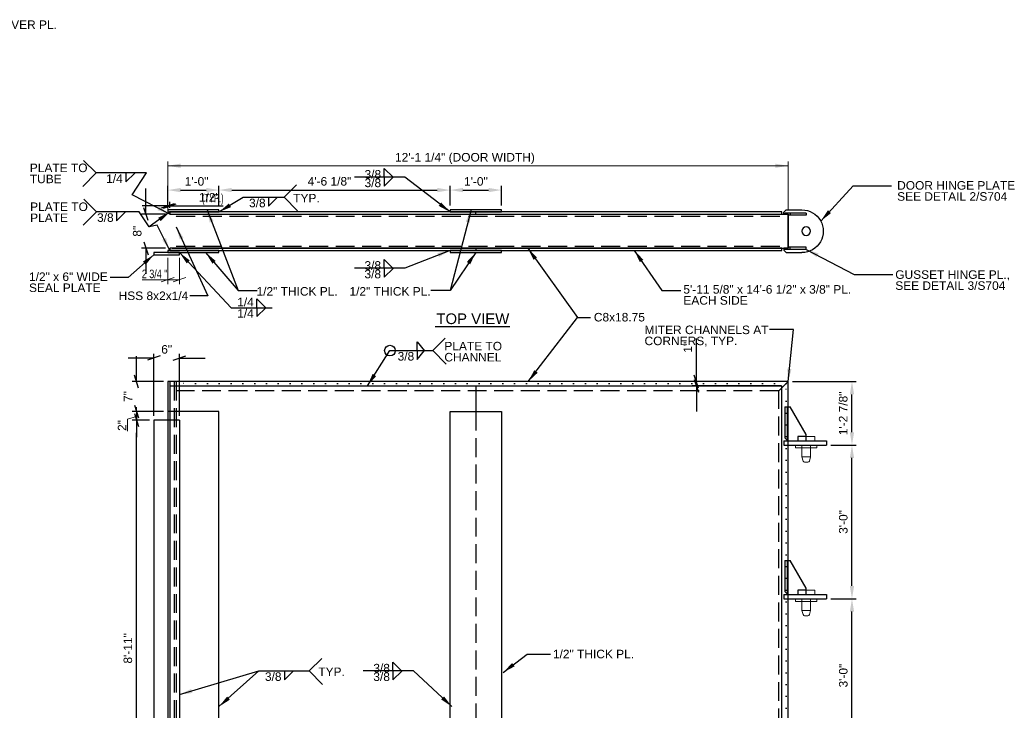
# Model space of a CAD drawing. Header units: inches. Extents: x 550 to 1010, y -290 to 19.
# Tile 5 of 5: x 737 to 968, y -145 to 16. Entities that reach past the tile are written whole.
import ezdxf
from ezdxf.enums import TextEntityAlignment as Align

# ---------------------------------------------------------------- set-up
doc = ezdxf.new("R2010")
doc.units = ezdxf.units.IN
doc.header["$LTSCALE"] = 10
doc.header["$MEASUREMENT"] = 0
doc.linetypes.add('DGN Style 1', pattern=[0.267013, 0.000444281, -0.266568])
doc.linetypes.add('DGN Style 3', pattern=[0.621993, 0.444281, -0.177712])
for name, color, linetype, lineweight in [('G-ANNO-DIM', 1, 'Continuous', 0), ('G-ANNO-TEXT', 7, 'Continuous', 30), ('S-FSTN-MISC', 12, 'Continuous', 13), ('S-STIF-TRAN', 3, 'Continuous', 30), ('S-WALL-SHEA', 98, 'Continuous', 30)]:
    doc.layers.add(name, color=color, linetype=linetype, lineweight=lineweight)
doc.styles.add("1 1 2 1'-0", font='arial.ttf', dxfattribs={"height": 1})
doc.styles.add("3 4 1'-0", font='arial.ttf', dxfattribs={"height": 2})
doc.dimstyles.new("3 4 1'-0", dxfattribs={"dimtxt": 2, "dimasz": 3, "dimexe": 1, "dimexo": 1, "dimgap": 1, "dimtad": 1, "dimdec": 4, "dimzin": 15, "dimdsep": 46, "dimlunit": 4, "dimtxsty": "3 4 1'-0", "dimblk": '_Oblique_0.3', "dimcen": 0.09, "dimadec": 4, "dimazin": 3, "dimtfac": 1, "dimtdec": 4, "dimtofl": 0, "dimtmove": 0, "dimatfit": 3, "dimfxl": 1, "dimfrac": 2, "dimtolj": 1, "dimtzin": 15, "dimarcsym": 0})

# ---------------------------------------------------------------- blocks, each defined once
blk = doc.blocks.new('*D6')
at = {"layer": 'Defpoints', "color": 0, "lineweight": 0, "transparency": 16777216}
for p in [(783.97, -23.57), (771.97, -28.21), (783.97, -28.21)]:
    blk.add_point(p, dxfattribs=at)
at = {"layer": 'G-ANNO-DIM', "color": 0, "lineweight": -2, "transparency": 16777216}
for p, q in [((771.97, -27.21), (771.97, -22.57)), ((783.97, -27.21), (783.97, -22.57)), ((774.97, -23.57), (780.97, -23.57))]:
    blk.add_line(p, q, dxfattribs=at)
at = {"layer": 'G-ANNO-DIM', "color": 0, "lineweight": 0, "transparency": 16777216}
for points in [[(774.97, -23.07), (774.97, -24.07), (771.97, -23.57)], [(780.97, -23.07), (780.97, -24.07), (783.97, -23.57)]]:
    blk.add_solid(points, dxfattribs=at)
at = {"layer": 'G-ANNO-DIM', "color": 0, "transparency": 16777216, "insert": (778.73, -21.55), "char_height": 2, "attachment_point": 5, "style": "3 4 1'-0"}
blk.add_mtext('\\A1;1\'-0"', dxfattribs=at)
blk = doc.blocks.new('*D8')
at = {"layer": 'Defpoints', "color": 0, "lineweight": 0, "transparency": 16777216}
for p in [(838.08, -23.57), (783.97, -28.21), (838.08, -28.21)]:
    blk.add_point(p, dxfattribs=at)
at = {"layer": 'G-ANNO-DIM', "color": 0, "lineweight": -2, "transparency": 16777216}
for p, q in [((783.97, -27.21), (783.97, -22.57)), ((838.08, -27.21), (838.08, -22.57)), ((786.97, -23.57), (835.08, -23.57))]:
    blk.add_line(p, q, dxfattribs=at)
at = {"layer": 'G-ANNO-DIM', "color": 0, "lineweight": 0, "transparency": 16777216}
for points in [[(786.97, -23.07), (786.97, -24.07), (783.97, -23.57)], [(835.08, -23.07), (835.08, -24.07), (838.08, -23.57)]]:
    blk.add_solid(points, dxfattribs=at)
at = {"layer": 'G-ANNO-DIM', "color": 0, "transparency": 16777216, "insert": (809.84, -21.53), "char_height": 2, "attachment_point": 5, "style": "3 4 1'-0"}
blk.add_mtext('\\A1;4\'-6 1/8"', dxfattribs=at)
blk = doc.blocks.new('*D7')
at = {"layer": 'Defpoints', "color": 0, "lineweight": 0, "transparency": 16777216}
for p in [(850.08, -23.57), (838.08, -28.21), (850.08, -28.21)]:
    blk.add_point(p, dxfattribs=at)
at = {"layer": 'G-ANNO-DIM', "color": 0, "lineweight": -2, "transparency": 16777216}
for p, q in [((838.08, -27.21), (838.08, -22.57)), ((850.08, -27.21), (850.08, -22.57)), ((841.08, -23.57), (847.08, -23.57))]:
    blk.add_line(p, q, dxfattribs=at)
at = {"layer": 'G-ANNO-DIM', "color": 0, "lineweight": 0, "transparency": 16777216}
for points in [[(841.08, -23.07), (841.08, -24.07), (838.08, -23.57)], [(847.08, -23.07), (847.08, -24.07), (850.08, -23.57)]]:
    blk.add_solid(points, dxfattribs=at)
at = {"layer": 'G-ANNO-DIM', "color": 0, "transparency": 16777216, "insert": (844.12, -21.55), "char_height": 2, "attachment_point": 5, "style": "3 4 1'-0"}
blk.add_mtext('\\A1;1\'-0"', dxfattribs=at)
blk = doc.blocks.new('_Oblique_0.3')
at = {"color": 0, "linetype": 'ByBlock', "lineweight": -2}
for p, q in [((0, 0), (-1, 0)), ((0.5, 0.167), (-0.5, -0.167))]:
    blk.add_line(p, q, dxfattribs=at)
blk = doc.blocks.new('*D16')
at = {"layer": 'Defpoints', "color": 0, "lineweight": 0, "transparency": 16777216}
for p in [(774.72, -62.93), (768.72, -77.45), (774.72, -77.45)]:
    blk.add_point(p, dxfattribs=at)
at = {"layer": 'G-ANNO-DIM', "color": 0, "lineweight": -2, "transparency": 16777216}
for p, q in [((768.72, -76.45), (768.72, -61.93)), ((774.72, -76.45), (774.72, -61.93)), ((765.72, -62.93), (762.72, -62.93)), ((777.72, -62.93), (780.72, -62.93))]:
    blk.add_line(p, q, dxfattribs=at)
at = {"layer": 'G-ANNO-DIM', "color": 0, "lineweight": -2, "transparency": 16777216, "xscale": 3, "yscale": 3, "zscale": 3}
blk.add_blockref('_Oblique_0.3', (768.72, -62.93), dxfattribs=at)
at = {"layer": 'G-ANNO-DIM', "color": 0, "lineweight": -2, "transparency": 16777216, "xscale": 3, "yscale": 3, "zscale": 3, "rotation": 180}
blk.add_blockref('_Oblique_0.3', (774.72, -62.93), dxfattribs=at)
at = {"layer": 'G-ANNO-DIM', "color": 0, "transparency": 16777216, "insert": (771.72, -60.9), "char_height": 2, "attachment_point": 5, "style": "3 4 1'-0"}
blk.add_mtext('\\A1;6"', dxfattribs=at)
blk = doc.blocks.new('all_around')
at = {"layer": 'G-ANNO-TEXT'}
blk.add_circle((0, 0), 0.0625, dxfattribs=at)
blk = doc.blocks.new('*D31')
at = {"layer": 'Defpoints', "color": 0, "lineweight": 0, "transparency": 16777216}
for p in [(766.85, -29.21), (772.47, -29.21), (772.47, -37.21)]:
    blk.add_point(p, dxfattribs=at)
at = {"layer": 'G-ANNO-DIM', "color": 0, "lineweight": -2, "transparency": 16777216}
for p, q in [((766.85, -26.21), (766.85, -23.21)), ((771.47, -29.21), (765.85, -29.21)), ((771.47, -37.21), (765.85, -37.21)), ((766.85, -40.21), (766.85, -43.21))]:
    blk.add_line(p, q, dxfattribs=at)
at = {"layer": 'G-ANNO-DIM', "color": 0, "lineweight": -2, "transparency": 16777216, "xscale": 3, "yscale": 3, "zscale": 3}
for p, rotation in [((766.85, -29.21), 270), ((766.85, -37.21), 90)]:
    blk.add_blockref('_Oblique_0.3', p, dxfattribs=dict(at, rotation=rotation))
at = {"layer": 'G-ANNO-DIM', "color": 0, "transparency": 16777216, "insert": (764.83, -33.21), "char_height": 2, "attachment_point": 5, "rotation": 90, "style": "3 4 1'-0"}
blk.add_mtext('\\A1;8"', dxfattribs=at)
blk = doc.blocks.new('*D35')
at = {"layer": 'Defpoints', "color": 0, "lineweight": 0, "transparency": 16777216}
for p in [(926.22, -119.33), (932.17, -119.33), (926.22, -155.33)]:
    blk.add_point(p, dxfattribs=at)
at = {"layer": 'G-ANNO-DIM', "color": 0, "lineweight": -2, "transparency": 16777216}
for p, q in [((927.22, -119.33), (933.17, -119.33)), ((932.17, -152.33), (932.17, -122.33)), ((927.22, -155.33), (933.17, -155.33))]:
    blk.add_line(p, q, dxfattribs=at)
at = {"layer": 'G-ANNO-DIM', "color": 0, "lineweight": 0, "transparency": 16777216}
for points in [[(931.67, -122.33), (932.67, -122.33), (932.17, -119.33)], [(931.67, -152.33), (932.67, -152.33), (932.17, -155.33)]]:
    blk.add_solid(points, dxfattribs=at)
at = {"layer": 'G-ANNO-DIM', "color": 0, "transparency": 16777216, "insert": (930.15, -137.33), "char_height": 2, "attachment_point": 5, "rotation": 90, "style": "3 4 1'-0"}
blk.add_mtext('\\A1;3\'-0"', dxfattribs=at)
blk = doc.blocks.new('*D36')
at = {"layer": 'Defpoints', "color": 0, "lineweight": 0, "transparency": 16777216}
for p in [(926.22, -83.33), (932.17, -83.33), (926.22, -119.33)]:
    blk.add_point(p, dxfattribs=at)
at = {"layer": 'G-ANNO-DIM', "color": 0, "lineweight": -2, "transparency": 16777216}
for p, q in [((927.22, -83.33), (933.17, -83.33)), ((932.17, -116.33), (932.17, -86.33)), ((927.22, -119.33), (933.17, -119.33))]:
    blk.add_line(p, q, dxfattribs=at)
at = {"layer": 'G-ANNO-DIM', "color": 0, "lineweight": 0, "transparency": 16777216}
for points in [[(931.67, -86.33), (932.67, -86.33), (932.17, -83.33)], [(931.67, -116.33), (932.67, -116.33), (932.17, -119.33)]]:
    blk.add_solid(points, dxfattribs=at)
at = {"layer": 'G-ANNO-DIM', "color": 0, "transparency": 16777216, "insert": (930.15, -101.33), "char_height": 2, "attachment_point": 5, "rotation": 90, "style": "3 4 1'-0"}
blk.add_mtext('\\A1;3\'-0"', dxfattribs=at)
blk = doc.blocks.new('*D37')
at = {"layer": 'Defpoints', "color": 0, "lineweight": 0, "transparency": 16777216}
for p in [(917.22, -68.45), (932.17, -68.45), (926.22, -83.33)]:
    blk.add_point(p, dxfattribs=at)
at = {"layer": 'G-ANNO-DIM', "color": 0, "lineweight": -2, "transparency": 16777216}
for p, q in [((918.22, -68.45), (933.17, -68.45)), ((932.17, -80.33), (932.17, -71.45)), ((927.22, -83.33), (933.17, -83.33))]:
    blk.add_line(p, q, dxfattribs=at)
at = {"layer": 'G-ANNO-DIM', "color": 0, "lineweight": 0, "transparency": 16777216}
for points in [[(931.67, -71.45), (932.67, -71.45), (932.17, -68.45)], [(931.67, -80.33), (932.67, -80.33), (932.17, -83.33)]]:
    blk.add_solid(points, dxfattribs=at)
at = {"layer": 'G-ANNO-DIM', "color": 0, "transparency": 16777216, "insert": (930.13, -75.89), "char_height": 2, "attachment_point": 5, "rotation": 90, "style": "3 4 1'-0"}
blk.add_mtext('\\A1;1\'-2 7/8"', dxfattribs=at)
blk = doc.blocks.new('*U38')
at = {"layer": 'G-ANNO-TEXT'}
for p, q in [((4.09, 5), (0.38, 5)), ((4.09, 5), (4.63, 4.47)), ((4.63, 4), (3.63, 4)), ((4.63, 4), (4.63, 4.47)), ((4.09, -5), (4.63, -4.47)), ((4.63, -4), (4.63, -4.47)), ((4.09, -5), (0.38, -5))]:
    blk.add_line(p, q, dxfattribs=at)
at = {"layer": 'G-ANNO-TEXT', "flags": 128}
blk.add_lwpolyline([(3.63, 4), (3.63, -4), (4.63, -4)], dxfattribs=at)
at = {"layer": 'G-ANNO-TEXT'}
blk.add_circle((-0.62, 0), 1, dxfattribs=at)
blk.add_arc((0.38, 0), 5, 89.9996, 270.0004, dxfattribs=at)
blk = doc.blocks.new('*D39')
at = {"layer": 'Defpoints', "color": 0, "lineweight": 0, "transparency": 16777216}
for p in [(764.66, -68.45), (771.97, -68.45), (771.97, -75.45)]:
    blk.add_point(p, dxfattribs=at)
at = {"layer": 'G-ANNO-DIM', "color": 0, "lineweight": -2, "transparency": 16777216}
for p, q in [((764.66, -65.45), (764.66, -62.45)), ((770.97, -68.45), (763.66, -68.45)), ((770.97, -75.45), (763.66, -75.45)), ((764.66, -78.45), (764.66, -81.45))]:
    blk.add_line(p, q, dxfattribs=at)
at = {"layer": 'G-ANNO-DIM', "color": 0, "lineweight": -2, "transparency": 16777216, "xscale": 3, "yscale": 3, "zscale": 3}
for p, rotation in [((764.66, -68.45), 270), ((764.66, -75.45), 90)]:
    blk.add_blockref('_Oblique_0.3', p, dxfattribs=dict(at, rotation=rotation))
at = {"layer": 'G-ANNO-DIM', "color": 0, "transparency": 16777216, "insert": (762.66, -71.95), "char_height": 2, "attachment_point": 5, "rotation": 90, "style": "3 4 1'-0"}
blk.add_mtext('\\A1;7"', dxfattribs=at)
blk = doc.blocks.new('*D47')
at = {"layer": 'Defpoints', "color": 0, "lineweight": 0, "transparency": 16777216}
for p in [(895.74, -68.45), (918.22, -68.45), (916.7, -69.43)]:
    blk.add_point(p, dxfattribs=at)
at = {"layer": 'G-ANNO-DIM', "color": 0, "lineweight": -2, "transparency": 16777216}
for p, q in [((895.74, -65.45), (895.74, -58.34)), ((917.22, -68.45), (894.74, -68.45)), ((915.7, -69.43), (894.74, -69.43)), ((895.74, -72.43), (895.74, -75.43))]:
    blk.add_line(p, q, dxfattribs=at)
at = {"layer": 'G-ANNO-DIM', "color": 0, "lineweight": -2, "transparency": 16777216, "xscale": 3, "yscale": 3, "zscale": 3}
for p, rotation in [((895.74, -68.45), 270), ((895.74, -69.43), 90)]:
    blk.add_blockref('_Oblique_0.3', p, dxfattribs=dict(at, rotation=rotation))
at = {"layer": 'G-ANNO-DIM', "color": 0, "transparency": 16777216, "insert": (893.73, -60.4), "char_height": 2, "attachment_point": 5, "rotation": 90, "style": "3 4 1'-0"}
blk.add_mtext('\\A1;1"', dxfattribs=at)
blk = doc.blocks.new('*D50')
at = {"layer": 'Defpoints', "color": 0, "lineweight": 0, "transparency": 16777216}
for p in [(772.47, -27.3), (771.97, -28.71), (772.47, -28.71, 0)]:
    blk.add_point(p, dxfattribs=at)
at = {"layer": 'G-ANNO-DIM', "color": 0, "lineweight": -2, "transparency": 16777216}
for p, q in [((768.97, -27.3), (765.97, -27.3)), ((771.97, -27.71), (771.97, -26.3)), ((772.47, -27.71), (772.47, -26.3)), ((775.47, -27.3), (784.91, -27.3))]:
    blk.add_line(p, q, dxfattribs=at)
at = {"layer": 'G-ANNO-DIM', "color": 0, "lineweight": -2, "transparency": 16777216, "xscale": 3, "yscale": 3, "zscale": 3}
blk.add_blockref('_Oblique_0.3', (771.97, -27.3), dxfattribs=at)
at = {"layer": 'G-ANNO-DIM', "color": 0, "lineweight": -2, "transparency": 16777216, "xscale": 3, "yscale": 3, "zscale": 3, "rotation": 180}
blk.add_blockref('_Oblique_0.3', (772.47, -27.3), dxfattribs=at)
at = {"layer": 'G-ANNO-DIM', "color": 0, "transparency": 16777216, "insert": (781.69, -25.27), "char_height": 2, "attachment_point": 5, "style": "3 4 1'-0"}
blk.add_mtext('\\A1;1/2"', dxfattribs=at)
blk = doc.blocks.new('*D53')
at = {"layer": 'Defpoints', "color": 0, "lineweight": 0, "transparency": 16777216}
for p in [(764.66, -77.45), (768.72, -77.45), (768.72, -184.45)]:
    blk.add_point(p, dxfattribs=at)
at = {"layer": 'G-ANNO-DIM', "color": 0, "lineweight": -2, "transparency": 16777216}
for p, q in [((767.72, -77.45), (763.66, -77.45)), ((764.66, -181.45), (764.66, -80.45)), ((767.72, -184.45), (763.66, -184.45))]:
    blk.add_line(p, q, dxfattribs=at)
at = {"layer": 'G-ANNO-DIM', "color": 0, "lineweight": -2, "transparency": 16777216, "xscale": 3, "yscale": 3, "zscale": 3}
for p, rotation in [((764.66, -77.45), 90), ((764.66, -184.45), 270)]:
    blk.add_blockref('_Oblique_0.3', p, dxfattribs=dict(at, rotation=rotation))
at = {"layer": 'G-ANNO-DIM', "color": 0, "transparency": 16777216, "insert": (762.64, -130.95), "char_height": 2, "attachment_point": 5, "rotation": 90, "style": "3 4 1'-0"}
blk.add_mtext('\\A1;8\'-11"', dxfattribs=at)

msp = doc.modelspace()

# ---------------------------------------------------------------- linework, layer by layer
at = {"layer": 'G-ANNO-DIM'}
for p, q in [((771.96949, -28.70536), (771.96949, -16.88032)), ((917.21901, -17.88032), (771.96949, -17.88032)), ((917.21901, -28.20508), (917.21901, -16.88032)), ((771.96901, -45.57881), (771.96901, -39.41897)), ((774.71901, -45.57881), (774.71901, -39.41897)), ((771.96901, -44.58834), (765.99841, -44.58834)), ((770.46901, -45.08834), (773.46901, -44.08834)), ((774.71901, -44.58834), (771.96901, -44.58834)), ((776.21901, -44.08834), (773.21901, -45.08834)), ((764.66471, -75.4527), (764.66471, -74.4527)), ((764.66471, -75.4527), (764.66471, -77.4527))]:
    msp.add_line(p, q, dxfattribs=at)
at = {"layer": 'G-ANNO-DIM', "flags": 128}
msp.add_lwpolyline([(764.66471, -76.59614), (762.57622, -77.223), (762.57622, -80.02837)], dxfattribs=at)
at = {"layer": 'G-ANNO-DIM'}
msp.add_solid([(774.96949, -18.38032), (771.96949, -17.88032), (774.96949, -17.38032)], dxfattribs=at)
at = {"layer": 'G-ANNO-DIM', "extrusion": (0, 0, -1)}
msp.add_solid([(-914.21901, -17.38032), (-917.21901, -17.88032), (-914.21901, -18.38032)], dxfattribs=at)
at = {"layer": 'G-ANNO-TEXT'}
for p, q in [((755.19866, -19.55222), (752.26565, -16.6192)), ((755.19866, -19.55222), (752.05651, -22.69437)), ((762.12086, -21.64959), (764.22834, -19.58093)), ((762.12086, -19.58466), (762.12086, -21.64959)), ((822.61826, -18.4929), (824.72574, -20.56156)), ((822.61826, -20.55783), (822.61826, -18.4929)), ((822.61826, -22.63021), (824.72574, -20.56156)), ((822.61826, -20.56529), (822.61826, -22.63021)), ((799.22301, -25.26678), (802.15602, -22.33377)), ((795.58257, -27.33544), (797.69004, -25.26678)), ((795.58257, -25.27051), (795.58257, -27.33544)), ((799.22301, -25.26678), (802.36516, -28.40893)), ((755.2786, -28.66663), (752.34559, -25.73362)), ((755.2786, -28.66663), (752.13645, -31.80878)), ((759.99707, -30.764), (762.10454, -28.69535)), ((759.99707, -28.69908), (759.99707, -30.764)), ((772.96901, -29.20508), (917.21901, -29.20508)), ((844.07651, -29.20508), (844.07651, -28.70508)), ((916.21901, -29.20508), (917.21901, -29.20508)), ((921.46901, -28.95508), (916.46901, -28.95508)), ((917.21901, -37.20508), (917.21901, -29.20508)), ((917.21901, -29.45508), (917.21901, -29.20508)), ((921.46901, -29.45508), (917.21901, -29.45508)), ((917.71901, -28.95508), (917.71901, -29.45508)), ((921.46901, -28.95508), (921.46901, -29.45508)), ((772.96901, -37.20508), (917.21901, -37.20508)), ((844.07651, -37.20508), (844.07651, -37.70508)), ((921.46901, -37.45508), (916.46901, -37.45508)), ((921.46901, -36.95508), (917.21901, -36.95508)), ((917.71901, -37.45508), (917.71901, -36.95508)), ((921.46901, -37.45508), (921.46901, -36.95508)), ((822.60521, -39.84826), (824.71268, -41.91692)), ((822.60521, -41.91319), (822.60521, -39.84826)), ((822.60521, -43.98557), (824.71268, -41.91692)), ((822.60521, -41.92065), (822.60521, -43.98557)), ((792.81226, -49.08868), (794.91973, -51.15734)), ((792.81226, -51.15361), (792.81226, -49.08868)), ((792.81226, -53.21853), (794.91973, -51.14988)), ((792.81226, -51.15361), (792.81226, -53.21853)), ((834.59887, -55.54551), (852.07383, -55.54551)), ((830.37269, -61.19381), (830.37269, -59.12888)), ((830.37269, -59.12888), (832.10516, -61.19754)), ((834.03151, -61.19381), (836.96452, -58.2608)), ((830.37269, -63.25873), (832.10516, -61.19008)), ((830.37269, -61.19381), (830.37269, -63.25873)), ((834.03151, -61.19381), (837.17366, -64.33596)), ((917.21901, -68.4527), (771.96901, -68.4527)), ((771.96901, -68.4527), (771.96901, -186.9527)), ((917.21901, -68.4527), (915.05901, -70.6127)), ((917.21901, -68.4527), (915.05901, -70.6127)), ((917.21901, -244.9527), (917.21901, -68.4527)), ((844.07651, -69.4252), (844.07651, -75.4527)), ((774.71901, -77.4527), (774.71901, -184.4527)), ((916.92612, -82.3277), (921.21901, -82.3277)), ((917.21901, -82.3277), (921.21901, -82.3277)), ((916.92612, -118.3277), (921.21901, -118.3277)), ((917.21901, -118.3277), (921.21901, -118.3277)), ((805.09798, -136.23637), (808.031, -133.30336)), ((824.68224, -134.19643), (826.78971, -136.26508)), ((824.68224, -136.26135), (824.68224, -134.19643)), ((799.30333, -138.30502), (801.4108, -136.23637)), ((799.30333, -136.2401), (799.30333, -138.30502)), ((805.09798, -136.23637), (808.24014, -139.37852)), ((824.68224, -138.33374), (826.78971, -136.26508)), ((824.68224, -136.26882), (824.68224, -138.33374))]:
    msp.add_line(p, q, dxfattribs=at)
at = {"layer": 'G-ANNO-TEXT', "linetype": 'DGN Style 3'}
for p, q in [((773.71901, -29.70508), (773.71949, -29.70508)), ((773.96901, -29.70508), (916.41132, -29.70508)), ((773.96901, -36.70508), (916.41836, -36.70508)), ((772.46901, -68.4527), (772.46901, -184.9527)), ((773.46901, -68.4527), (773.46901, -184.9527)), ((773.96901, -68.4527), (773.96901, -184.9527)), ((915.05901, -70.6127), (773.96901, -70.6127)), ((915.05901, -242.7927), (915.05901, -70.6127)), ((844.07651, -75.4527), (844.07651, -240.9527))]:
    msp.add_line(p, q, dxfattribs=at)
at = {"layer": 'G-ANNO-TEXT', "linetype": 'DGN Style 1'}
for p, q in [((916.78001, -68.8917), (773.96901, -68.8917)), ((916.78001, -244.5137), (916.78001, -68.8917))]:
    msp.add_line(p, q, dxfattribs=at)
at = {"layer": 'G-ANNO-TEXT', "flags": 128}
for points in [[(917.21901, -29.20508), (917.21901, -37.20508), (916.21901, -37.20508)], [(917.21901, -29.20508), (916.46901, -29.20508), (916.46901, -28.95508)], [(917.21901, -37.20508), (916.46901, -37.20508), (916.46901, -37.45508)], [(783.96901, -186.3277), (783.96901, -75.4527), (771.96901, -75.4527), (771.96901, -184.9527)], [(774.71901, -77.4527), (768.71901, -77.4527), (768.71901, -238.9527), (774.71901, -238.9527)]]:
    msp.add_lwpolyline(points, dxfattribs=at)
at = {"layer": 'G-ANNO-TEXT', "linetype": 'DGN Style 3', "flags": 128}
for points in [[(921.46901, -81.3277), (919.46901, -81.3277), (919.46901, -82.3277), (921.46901, -82.3277)], [(921.46901, -117.3277), (919.46901, -117.3277), (919.46901, -118.3277), (921.46901, -118.3277)]]:
    msp.add_lwpolyline(points, dxfattribs=at)
at = {"layer": 'G-ANNO-TEXT'}
msp.add_solid([(772.46901, -28.70508), (769.73611, -30.03972), (770.3167, -30.85393)], dxfattribs=at)
for points in [[(771.96901, -28.70508), (783.96901, -28.70508), (783.96901, -28.20508), (771.96901, -28.20508)], [(772.46901, -29.20508), (915.71901, -29.20508), (915.71901, -28.70508), (772.46901, -28.70508)], [(838.07651, -28.70508), (850.07651, -28.70508), (850.07651, -28.20508), (838.07651, -28.20508)], [(768.71901, -38.70508), (774.71901, -38.70508), (774.71901, -38.20508), (768.71901, -38.20508)], [(771.96901, -38.20508), (783.96901, -38.20508), (783.96901, -37.70508), (771.96901, -37.70508)], [(772.46901, -37.70508), (915.71901, -37.70508), (915.71901, -37.20508), (772.46901, -37.20508)], [(838.07651, -38.20508), (850.07651, -38.20508), (850.07651, -37.70508), (838.07651, -37.70508)], [(838.07651, -75.4527), (850.07651, -75.4527), (850.07651, -240.9527), (838.07651, -240.9527)]]:
    msp.add_3dface(points, dxfattribs=at)
at = {"layer": 'S-FSTN-MISC'}
for p, q in [((920.46901, -83.3277), (920.46901, -86.0777)), ((922.46901, -86.0777), (920.46901, -86.0777)), ((920.46901, -86.0777), (920.72947, -87.04976)), ((921.84633, -87.3277), (921.0917, -87.3277)), ((922.46901, -86.0777), (922.20855, -87.04976)), ((920.46901, -119.3277), (920.46901, -122.0777)), ((922.46901, -122.0777), (920.46901, -122.0777)), ((920.46901, -122.0777), (920.72947, -123.04976)), ((922.46901, -122.0777), (922.20855, -123.04976)), ((921.84633, -123.3277), (921.0917, -123.3277))]:
    msp.add_line(p, q, dxfattribs=at)
at = {"layer": 'S-FSTN-MISC', "flags": 128}
for points in [[(921.46901, -81.3277), (923.46901, -81.3277), (923.46901, -82.3277), (921.46901, -82.3277)], [(920.46901, -83.3277), (922.46901, -83.3277), (922.46901, -86.0777)], [(921.46901, -117.3277), (923.46901, -117.3277), (923.46901, -118.3277), (921.46901, -118.3277)], [(920.46901, -119.3277), (922.46901, -119.3277), (922.46901, -122.0777)]]:
    msp.add_lwpolyline(points, dxfattribs=at)
at = {"layer": 'S-FSTN-MISC', "extrusion": (0, 0, -1)}
for centre, start, end in [((-921.0917, -86.9527), 270, 345), ((-921.84633, -86.9527), 195, 270), ((-921.0917, -122.9527), 270, 345), ((-921.84633, -122.9527), 195, 270)]:
    msp.add_arc(centre, 0.375, start, end, dxfattribs=at)
at = {"layer": 'S-FSTN-MISC'}
for points in [[(923.96901, -83.3277), (918.96901, -83.3277), (918.96901, -83.9527), (923.96901, -83.9527)], [(923.96901, -119.3277), (918.96901, -119.3277), (918.96901, -119.9527), (923.96901, -119.9527)]]:
    msp.add_3dface(points, dxfattribs=at)
at = {"layer": 'S-STIF-TRAN'}
for p, q in [((916.46901, -74.3277), (917.71901, -74.3277)), ((916.46901, -74.3277), (916.46901, -81.62059)), ((916.96901, -74.3277), (916.96901, -82.12059)), ((921.46901, -80.8277), (917.71901, -74.3277)), ((916.21901, -82.3277), (916.21901, -83.3277)), ((916.21901, -82.3277), (926.21901, -82.3277)), ((917.17612, -82.3277), (916.46901, -81.62059)), ((921.46901, -82.3277), (921.46901, -80.8277)), ((926.21901, -82.3277), (926.21901, -83.3277)), ((916.21901, -83.3277), (926.21901, -83.3277)), ((916.46901, -110.3277), (917.71901, -110.3277)), ((916.46901, -110.3277), (916.46901, -117.62059)), ((916.96901, -110.3277), (916.96901, -118.12059)), ((921.46901, -116.8277), (917.71901, -110.3277)), ((921.46901, -118.3277), (921.46901, -116.8277)), ((916.21901, -118.3277), (916.21901, -119.3277)), ((916.21901, -118.3277), (926.21901, -118.3277)), ((916.21901, -119.3277), (926.21901, -119.3277)), ((917.17612, -118.3277), (916.46901, -117.62059)), ((926.21901, -118.3277), (926.21901, -119.3277))]:
    msp.add_line(p, q, dxfattribs=at)
at = {"layer": 'S-WALL-SHEA'}
for p, q in [((772.45151, -69.4252), (915.70151, -69.4252)), ((772.45151, -69.4252), (772.45151, -186.3902)), ((915.70151, -69.4252), (915.70151, -243.9802))]:
    msp.add_line(p, q, dxfattribs=at)

# ---------------------------------------------------------------- block references
at = {"layer": 'G-ANNO-TEXT', "extrusion": (0, 0, -1)}
msp.add_blockref('*U38', (-920.84401, -33.20507), dxfattribs=at)
at = {"layer": 'G-ANNO-TEXT', "xscale": 20, "yscale": 20, "zscale": 20}
msp.add_blockref('all_around', (824.00601, -61.19381), dxfattribs=at)

# ---------------------------------------------------------------- texts
at = {"layer": 'G-ANNO-DIM', "color": 7, "linetype": 'Continuous', "style": "3 4 1'-0"}
msp.add_text('12\'-1 1/4" (DOOR WIDTH)', height=2, dxfattribs=at).set_placement((841.55053, -15.88032), align=Align.MIDDLE_CENTER)
at = {"layer": 'G-ANNO-DIM', "color": 7, "linetype": 'Continuous', "style": "3 4 1'-0", "width": 0.75}
msp.add_text('2 3/4 "', height=2, dxfattribs=at).set_placement((768.89902, -43.21048), align=Align.MIDDLE_CENTER)
at = {"layer": 'G-ANNO-TEXT', "color": 7, "char_height": 2, "style": "3 4 1'-0"}
for s, insert, attachment_point, line_spacing_factor in [('1/4" x 3" COVER PL.', (719.97479, 16.18651), 1, 0.6), ('PLATE TO\\PTUBE', (739.6858, -17.36506), 1, 0.776524), ('3/8', (818.04367, -20.9041), 7, 0.6), ('1/4', (757.54627, -19.90506), 1, 0.6), ('3/8', (818.04367, -20.88569), 1, 0.6), ('DOOR HINGE PLATE\\PSEE DETAIL 2/S704', (942.75171, -21.47699), 1, 0.776524), ('\\H1x;\\W0.5;(TYP.)', (780.00899, -24.4619), 1, 0.6), ('TYP.', (801.35236, -24.4619), 1, 0.6), ('PLATE TO\\PPLATE', (739.76575, -26.47948), 1, 0.776524), ('3/8', (791.00798, -25.59091), 1, 0.6), ('3/8', (755.42248, -29.01948), 1, 0.6), ('3/8', (818.03062, -42.25945), 7, 0.6), ('1/2" x 6" WIDE\\PSEAL PLATE', (739.49115, -42.86931), 1, 0.776524), ('3/8', (818.03062, -42.24105), 1, 0.6), ('GUSSET HINGE PL.,\\PSEE DETAIL 3/S704', (942.30715, -42.36745), 1, 0.776524), ('HSS 8x2x1/4', (760.47214, -47.33791), 1, 0.6), ('1/2" THICK PL.', (811.76228, -46.30008), 3, 0.6), ('1/2" THICK PL.', (814.52361, -46.30008), 1, 0.6), ('1/4', (788.23767, -48.81576), 1, 0.6), ('1/4', (788.23767, -51.47401), 1, 0.6), ('\\H1.25x;TOP VIEW', (834.86785, -52.47056), 1, 0.75), ('C8x18.75', (871.73918, -52.35304), 1, 0.6), ('MITER CHANNELS AT\\PCORNERS, TYP.', (883.60358, -55.31668), 1, 0.776524), ('PLATE TO\\PCHANNEL', (836.73893, -59.13541), 1, 0.776524), ('3/8', (825.7981, -61.51421), 1, 0.6), ('1/2" THICK PL.', (862.15588, -131.27673), 1, 0.6), ('TYP.', (807.22733, -135.43149), 1, 0.6), ('3/8', (820.10765, -136.60762), 7, 0.6), ('3/8', (794.72874, -136.5605), 1, 0.6), ('3/8', (820.10765, -136.58921), 1, 0.6)]:
    msp.add_mtext(s, dxfattribs=dict(at, insert=insert, attachment_point=attachment_point, line_spacing_factor=line_spacing_factor))
at = {"layer": 'G-ANNO-TEXT', "color": 7, "linetype": 'Continuous', "lineweight": 0, "insert": (892.6986, -45.83739), "char_height": 2, "attachment_point": 1, "line_spacing_factor": 0.776524, "style": "1 1 2 1'-0"}
msp.add_mtext('5\'-11 5/8" x 14\'-6 1/2" x 3/8" PL.\\PEACH SIDE', dxfattribs=at)
at = {"layer": 'G-ANNO-TEXT', "color": 7, "insert": (760.28546, -80.0029), "char_height": 2, "attachment_point": 1, "rotation": 90, "line_spacing_factor": 0.6, "style": "3 4 1'-0"}
msp.add_mtext('2"', dxfattribs=at)

# ---------------------------------------------------------------- dimensions: what is measured, and where the dimension line sits
at = {"layer": 'G-ANNO-DIM'}
for base, p1, p2, picture, middle in [((783.96901, -23.56742), (771.96901, -28.20508), (783.96901, -28.20508), '*D6', (778.7269, -23.56742)), ((838.07651, -23.56742), (783.96901, -28.20508), (838.07651, -28.20508), '*D8', (809.83587, -23.56742)), ((850.07651, -23.56742), (838.07651, -28.20508), (850.07651, -28.20508), '*D7', (844.11618, -23.56742)), ((772.46901, -27.30497, 0.00002), (771.96901, -28.70508, 0.00002), (772.46901, -28.70508), '*D50', (781.68934, -27.30497, 0.00002)), ((774.71901, -62.92576), (768.71901, -77.4527), (774.71901, -77.4527), '*D16', (771.71901, -62.92576))]:
    dim = msp.add_linear_dim(base=base, p1=p1, p2=p2, dimstyle="3 4 1'-0", dxfattribs=at)
    dim.commit()
    dim.dimension.update_dxf_attribs({"geometry": picture, "text_midpoint": middle, "dimtype": 160})
for base, p1, p2, picture, middle in [((766.85023, -29.20536), (772.46901, -37.20508), (772.46949, -29.20536), '*D31', (764.82909, -33.20522)), ((764.66471, -68.4527), (771.96901, -75.4527), (771.96901, -68.4527), '*D39', (762.66471, -71.9527)), ((932.16895, -68.4527), (926.21901, -83.3277), (917.21901, -68.4527), '*D37', (930.13484, -75.8902)), ((764.66471, -77.4527), (768.71901, -184.4527), (768.71901, -77.4527), '*D53', (762.64356, -130.9527)), ((932.16895, -83.3277), (926.21901, -119.3277), (926.21901, -83.3277), '*D36', (930.14712, -101.3277)), ((932.16895, -119.3277), (926.21901, -155.3277), (926.21901, -119.3277), '*D35', (930.14712, -137.3277))]:
    dim = msp.add_linear_dim(base=base, p1=p1, p2=p2, angle=90, dimstyle="3 4 1'-0", dxfattribs=at)
    dim.commit()
    dim.dimension.update_dxf_attribs({"geometry": picture, "text_midpoint": middle})
dim = msp.add_linear_dim(base=(895.73574, -68.4527), p1=(916.70151, -69.4252), p2=(918.21901, -68.4527), angle=90, dimstyle="3 4 1'-0", dxfattribs=at)
dim.commit()
dim.dimension.update_dxf_attribs({"geometry": '*D47', "text_midpoint": (895.73574, -60.39745), "dimtype": 160})

# ---------------------------------------------------------------- leaders
at = {"layer": 'G-ANNO-TEXT'}
for points in [[(772.46901, -29.20508), (763.63068, -24.70704), (766.96835, -19.55222), (755.19866, -19.55222)], [(838.07651, -28.70508), (827.46574, -20.53284), (815.69606, -20.53284)], [(924.87429, -30.84002), (932.42787, -22.58218), (941.43558, -22.58218)], [(783.96901, -28.70508), (789.60754, -25.26678), (799.22301, -25.26678)], [(772.46901, -28.70508), (767.5876, -32.18586), (765.27305, -28.66663), (755.2786, -28.66663)], [(772.46901, -37.70508), (769.48536, -31.82991), (767.5876, -32.18586), (765.27305, -28.66663)], [(781.17241, -28.20508), (788.46684, -47.07245), (792.92997, -47.07245)], [(842.98001, -28.20508), (838.06295, -47.07245), (833.59982, -47.07245)], [(773.96901, -32.20508), (781.34141, -48.3528), (777.12598, -48.3528)], [(768.71901, -38.70508), (762.70367, -44.05849), (758.48824, -44.05849)], [(774.71901, -38.20508), (786.83723, -51.14988), (796.4527, -51.14988)], [(780.84605, -38.20508), (788.46684, -47.07245), (792.92997, -47.07245)], [(838.07651, -37.70508), (827.45269, -41.8882), (815.68301, -41.8882)], [(844.07651, -38.20508), (838.06295, -47.07245), (833.59982, -47.07245)], [(856.26802, -37.20508), (867.90511, -53.43259), (870.96857, -53.43259)], [(881.2101, -37.70508), (887.65848, -47.07245), (892.12161, -47.07245)], [(921.46901, -37.45508), (932.70499, -43.3695), (941.7127, -43.3695)], [(856.35823, -68.4527), (867.90511, -53.43259), (870.96857, -53.43259)], [(917.21901, -68.4527), (918.47376, -56.21968), (912.89806, -56.21968)], [(818.73053, -69.4252), (824.00601, -61.19381), (834.03151, -61.19381)], [(850.51401, -136.59209), (856.14891, -132.27878), (861.56143, -132.27878)], [(774.71901, -141.79285), (793.3283, -136.23637), (805.09798, -136.23637)], [(783.96901, -144.59901), (793.3283, -136.23637), (805.09798, -136.23637)], [(838.51401, -144.59901), (829.52972, -136.23637), (817.76004, -136.23637)]]:
    msp.add_leader(points, dimstyle="3 4 1'-0", override={"dimgap": 2}, dxfattribs=at)

doc.saveas('drawing.dxf')
